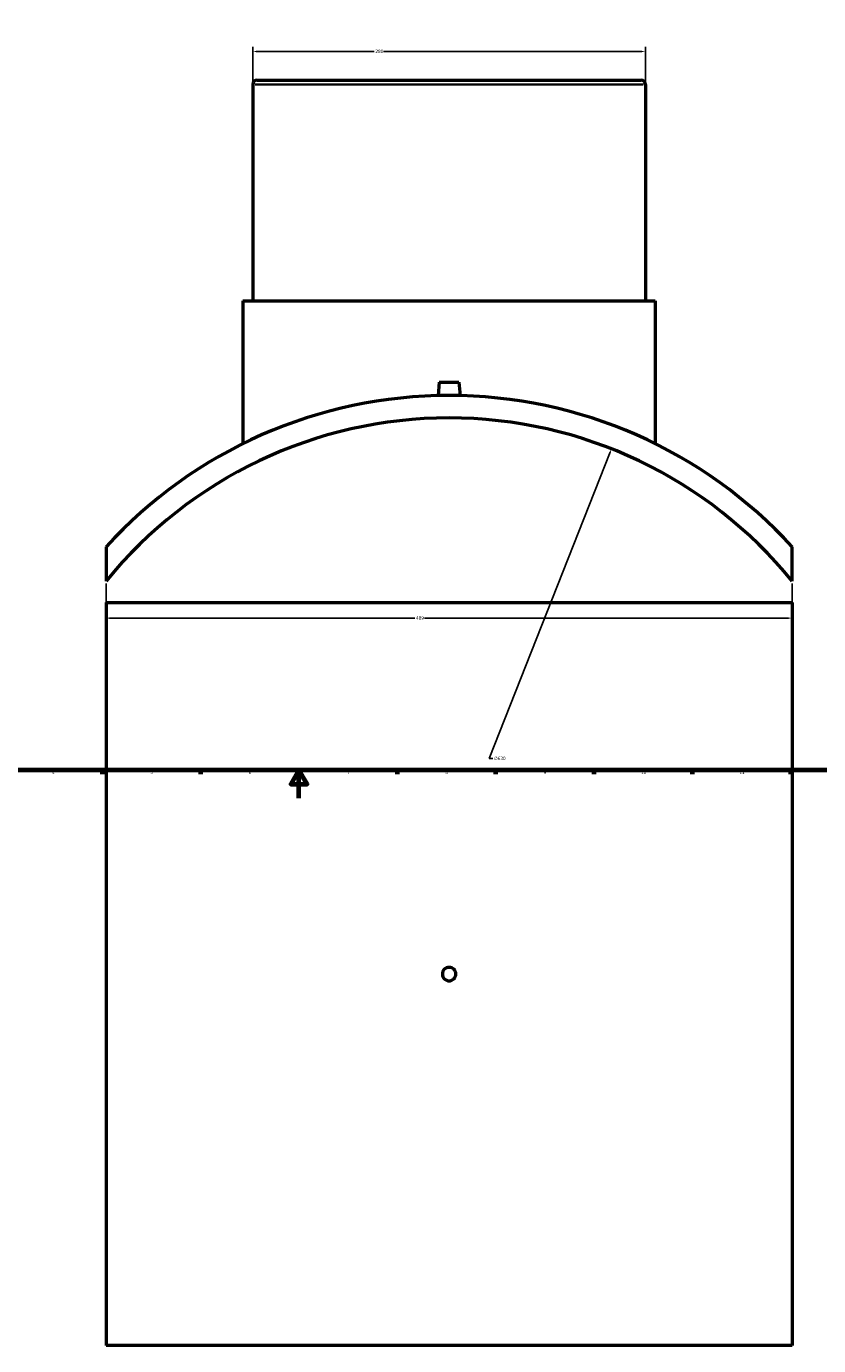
# Model space of a CAD drawing. Header units: millimetres. Extents: x -339 to 1553, y -390 to 1119.
# Tile 2 of 5: x 226 to 791, y -390 to 550. Entities that reach past the tile are written whole.
import ezdxf

# ---------------------------------------------------------------- set-up
doc = ezdxf.new("R2010")
doc.units = ezdxf.units.MM
for name, color, linetype, lineweight in [('Border (ANSI)', 7, 'Continuous', 70), ('Dimension (ANSI)', 7, 'Continuous', 25), ('Visible (ANSI)', 7, 'Continuous', 50), ('Visible Narrow (ANSI)', 7, 'Continuous', 35)]:
    doc.layers.add(name, color=color, linetype=linetype, lineweight=lineweight)
doc.styles.add('Note Text (ANSI)', font='tahoma.ttf')
doc.dimstyles.new('Default - mm (ANSI)', dxfattribs={"dimtxt": 2.4, "dimasz": 2.5, "dimexe": 3.175, "dimexo": 1.6002, "dimgap": 0.8, "dimtad": 0, "dimtoh": 1, "dimdec": 0, "dimrnd": 1e-08, "dimzin": 4, "dimdsep": 46, "dimtxsty": 'Note Text (ANSI)', "dimcen": 0.09, "dimdle": 10, "dimclrd": 256, "dimclre": 256, "dimclrt": 5, "dimadec": 1, "dimazin": 1, "dimtfac": 1.27, "dimtofl": 0, "dimtmove": 0, "dimatfit": 3, "dimfxl": 1, "dimtolj": 1, "dimtzin": 4, "dimlwd": -1, "dimlwe": -1, "dimarcsym": 0})

# ---------------------------------------------------------------- blocks, each defined once
blk = doc.blocks.new('Borders Default Border')
at = {"layer": 'Border (ANSI)'}
for p, q in [((280.33, 20), (280.33, 17.2)), ((350.42, 20), (350.42, 17.2)), ((490.58, 20), (490.58, 17.2)), ((560.67, 20), (560.67, 17.2)), ((630.75, 20), (630.75, 17.2)), ((700.83, 20), (700.83, 17.2)), ((770.92, 20), (770.92, 17.2))]:
    blk.add_line(p, q, dxfattribs=at)
at = {"layer": 'Border (ANSI)', "flags": 128}
for points in [[(20, 20), (20, 574), (821, 574), (821, 20), (20, 20)], [(420.5, 0), (420.5, 20), (414.73, 10), (426.27, 10), (420.5, 20)]]:
    blk.add_lwpolyline(points, dxfattribs=at)
at = {"layer": 'Border (ANSI)', "color": 5, "true_color": 0x0000ff, "char_height": 2.4, "attachment_point": 7, "style": 'Note Text (ANSI)'}
for s, insert in [('4', (244.45, 17.2)), ('5', (314.67, 17.15)), ('6', (384.69, 17.15)), ('7', (454.8, 17.2)), ('8', (524.84, 17.15)), ('9', (594.92, 17.15)), ('10', (664.35, 17.15)), ('11', (734.43, 17.2))]:
    blk.add_mtext(s, dxfattribs=dict(at, insert=insert))
blk = doc.blocks.new('*D7')
at = {"layer": 'Defpoints', "color": 0, "transparency": 16777216}
for p in [(283.03, 154.82), (772.03, 154.82), (772.03, 128.43)]:
    blk.add_point(p, dxfattribs=at)
at = {"layer": 'Dimension (ANSI)', "transparency": 16777216}
for p, q in [((283.03, 153.22), (283.03, 125.25)), ((772.03, 153.22), (772.03, 125.25)), ((285.53, 128.43), (503.13, 128.43)), ((769.53, 128.43), (509.93, 128.43))]:
    blk.add_line(p, q, dxfattribs=at)
for points in [[(285.53, 128.85), (285.53, 128.01), (283.03, 128.43)], [(769.53, 128.85), (769.53, 128.01), (772.03, 128.43)]]:
    blk.add_solid(points, dxfattribs=at)
at = {"layer": 'Dimension (ANSI)', "color": 5, "transparency": 16777216, "insert": (503.93, 129.68), "char_height": 2.4, "attachment_point": 1, "style": 'Note Text (ANSI)'}
blk.add_mtext('\\A1;489', dxfattribs=at)
blk = doc.blocks.new('*D8')
at = {"layer": 'Defpoints', "color": 0, "transparency": 16777216}
for p in [(667.53, 532.62), (387.53, 509.06), (667.53, 509.06)]:
    blk.add_point(p, dxfattribs=at)
at = {"layer": 'Dimension (ANSI)', "transparency": 16777216}
for p, q in [((387.53, 510.66), (387.53, 535.8)), ((390.03, 532.62), (474.18, 532.62)), ((665.03, 532.62), (480.88, 532.62)), ((667.53, 510.66), (667.53, 535.8))]:
    blk.add_line(p, q, dxfattribs=at)
for points in [[(390.03, 533.04), (390.03, 532.2), (387.53, 532.62)], [(665.03, 533.04), (665.03, 532.2), (667.53, 532.62)]]:
    blk.add_solid(points, dxfattribs=at)
at = {"layer": 'Dimension (ANSI)', "color": 5, "transparency": 16777216, "insert": (474.98, 533.88), "char_height": 2.4, "attachment_point": 1, "style": 'Note Text (ANSI)'}
blk.add_mtext('\\A1;280', dxfattribs=at)
blk = doc.blocks.new('*D9')
at = {"layer": 'Defpoints', "color": 0, "transparency": 16777216}
for p in [(643.29, 249.17), (411.78, -336.75)]:
    blk.add_point(p, dxfattribs=at)
at = {"layer": 'Dimension (ANSI)', "transparency": 16777216}
for p, q in [((556.01, 28.3), (642.37, 246.85)), ((558.79, 28.3), (556.01, 28.3))]:
    blk.add_line(p, q, dxfattribs=at)
blk.add_solid([(641.98, 247), (642.75, 246.7), (643.29, 249.17)], dxfattribs=at)
at = {"layer": 'Dimension (ANSI)', "color": 5, "transparency": 16777216, "insert": (559.59, 29.59), "char_height": 2.4, "attachment_point": 1, "style": 'Note Text (ANSI)'}
blk.add_mtext('\\A1;∅630', dxfattribs=at)

msp = doc.modelspace()

# ---------------------------------------------------------------- linework, layer by layer
at = {"layer": 'Visible (ANSI)'}
for p, q in [((387.53, 509.06), (387.53, 354.71)), ((390.68, 512.21), (664.38, 512.21)), ((667.53, 509.06), (667.53, 354.71)), ((380.53, 354.71), (674.53, 354.71)), ((380.53, 354.71), (380.53, 252.78)), ((674.53, 354.71), (674.53, 252.78)), ((520.53, 296.81), (519.68, 287.12)), ((520.53, 296.81), (534.53, 296.81)), ((534.53, 296.81), (535.38, 287.12)), ((283.03, 179.33), (283.03, 154.82)), ((772.03, 154.82), (772.03, 179.33)), ((283.03, 139.53), (772.03, 139.53)), ((283.03, 139.53), (283.03, -390.47)), ((772.03, 139.53), (772.03, -390.47)), ((772.03, -390.47), (283.03, -390.47))]:
    msp.add_line(p, q, dxfattribs=at)
for centre, radius, start, end in [((390.68, 509.06), 3.15, 90, 180), ((664.38, 509.06), 3.15, 0, 90), ((527.53, -43.79), 331, 42.3817, 137.6183), ((527.53, -43.79), 315, 39.08691, 140.91309)]:
    msp.add_arc(centre, radius, start, end, dxfattribs=at)
msp.add_open_spline([(532.33, -125.47), (532.33, -126.07), (532.21, -126.72), (531.72, -127.9), (531.35, -128.44), (530.5, -129.29), (529.96, -129.66), (528.78, -130.15), (528.13, -130.27), (526.93, -130.27), (526.29, -130.15), (525.1, -129.66), (524.56, -129.29), (523.71, -128.44), (523.34, -127.9), (522.85, -126.72), (522.73, -126.07), (522.73, -124.87), (522.85, -124.23), (523.34, -123.04), (523.71, -122.5), (524.56, -121.65), (525.1, -121.28), (526.29, -120.79), (526.93, -120.67), (528.13, -120.67), (528.78, -120.79), (529.96, -121.28), (530.5, -121.65), (531.35, -122.5), (531.72, -123.04), (532.21, -124.23), (532.33, -124.87), (532.33, -125.47)], degree=3, knots=[0, 0, 0, 0, 0.180813, 0.180813, 0.361625, 0.361625, 0.542438, 0.542438, 0.72325, 0.72325, 0.904063, 0.904063, 1.084876, 1.084876, 1.265688, 1.265688, 1.446501, 1.446501, 1.627314, 1.627314, 1.808126, 1.808126, 1.988939, 1.988939, 2.169751, 2.169751, 2.350564, 2.350564, 2.531377, 2.531377, 2.712189, 2.712189, 2.893002, 2.893002, 2.893002, 2.893002], dxfattribs=at)
at = {"layer": 'Visible Narrow (ANSI)'}
msp.add_line((665.81, 509.06), (389.25, 509.06), dxfattribs=at)

# ---------------------------------------------------------------- block references
msp.add_blockref('Borders Default Border', (0, 0))

# ---------------------------------------------------------------- dimensions: what is measured, and where the dimension line sits
at = {"layer": 'Dimension (ANSI)'}
for base, p1, p2, picture, middle in [((667.53, 532.62), (387.53, 509.06), (667.53, 509.06), '*D8', (477.53, 532.62)), ((772.03, 128.43), (283.03, 154.82), (772.03, 154.82), '*D7', (506.53, 128.43))]:
    dim = msp.add_linear_dim(base=base, p1=p1, p2=p2, angle=180, dimstyle='Default - mm (ANSI)', override={"dimgap": 0.8, "dimtoh": 0, "dimdec": 0, "dimtol": 0, "dimlim": 0, "dimtp": 0, "dimtm": 0, "dimtdec": 2, "dimatfit": 1}, dxfattribs=at)
    dim.commit()
    dim.dimension.update_dxf_attribs({"geometry": picture, "text_midpoint": middle, "dimtype": 160})
dim = msp.add_diameter_dim_2p(p1=(411.78, -336.75), p2=(643.29, 249.17), dimstyle='Default - mm (ANSI)', override={"dimgap": 0.8, "dimtih": 1, "dimdec": 0, "dimlfac": 1, "dimtol": 0, "dimlim": 0, "dimtp": 0, "dimtm": 0, "dimtdec": 2}, dxfattribs=at)
dim.commit()
dim.dimension.update_dxf_attribs({"geometry": '*D9', "text_midpoint": (563.46, 28.3), "dimtype": 163})

doc.saveas('drawing.dxf')
